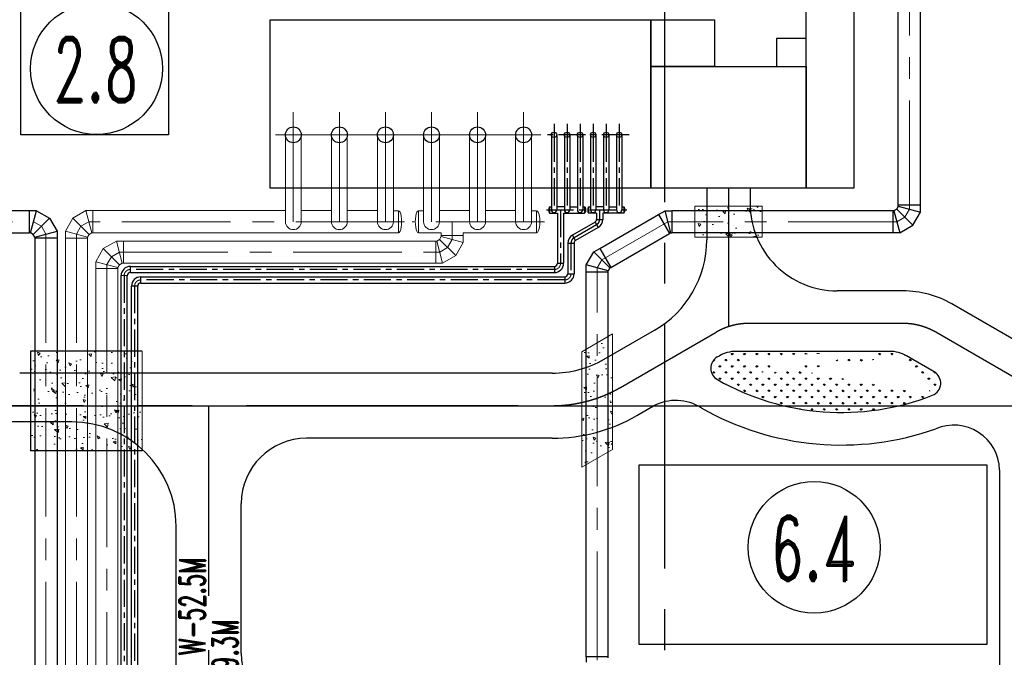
# Model space of a CAD drawing. Header units: inches. Extents: x -8998005 to 170525121, y -30058259 to 1575573.
# Tile 68 of 107: x -74252 to 39049, y 371039 to 444426. Entities that reach past the tile are written whole.
import ezdxf
from ezdxf.enums import TextEntityAlignment as Align

# ---------------------------------------------------------------- set-up
doc = ezdxf.new("R2010")
doc.units = ezdxf.units.IN
doc.header["$LTSCALE"] = 5
doc.header["$MEASUREMENT"] = 0
doc.linetypes.add('CENTER', pattern=[2, 1.25, -0.25, 0.25, -0.25])
doc.linetypes.add('CENTER2', pattern=[1.125, 0.75, -0.125, 0.125, -0.125])
for name, color, linetype in [('ACW', 7, 'Continuous'), ('CANAL', 4, 'Continuous'), ('CEN', 9, 'CENTER'), ('CWPIPE', 3, 'Continuous'), ('DIM', 7, 'Continuous'), ('Encasing', 36, 'Continuous'), ('TCE-ME-EQUIPMENTS', 6, 'Continuous'), ('TCE-ME-ROAD', 244, 'Continuous'), ('Text', 6, 'Continuous')]:
    doc.layers.add(name, color=color, linetype=linetype)
doc.layers.add('G3CON', color=3, linetype='Continuous', lineweight=0)
doc.styles.add('M1', font='ROMAND.shx', dxfattribs={"height": 6250})

# ---------------------------------------------------------------- blocks, each defined once
blk = doc.blocks.new('BTG Road')
at = {"layer": 'TCE-ME-ROAD'}
for p, q in [((2759704, 666545), (2759704, 660610)), ((2764704, 666545), (2764704, 664733)), ((2782406, 654733), (2774704, 654733)), ((2798919, 646877), (2787922, 653226)), ((2747917, 646877), (2753704, 650218)), ((2760914, 647123, 96251), (2761163, 647267, 96251)), ((2780796, 647769), (2763038, 647769)), ((2785879, 645415), (2782671, 647267)), ((2741917, 645269), (2680642, 645269)), ((2751667, 640382), (2753575, 641483)), ((2741917, 637769), (2713644, 637769)), ((2706144, 613019), (2706144, 630269)), ((2698644, 233519), (2698644, 627644))]:
    blk.add_line(p, q, dxfattribs=at)
at = {"layer": 'TCE-ME-ROAD', "color": 11, "linetype": 'CENTER', "ltscale": 5000}
for p, q in [((2762204, 666545), (2762204, 650610)), ((2782297, 650983), (2764539, 650983)), ((2749792, 643629), (2760789, 649978)), ((2797044, 643629), (2786047, 649978)), ((2702394, 219644), (2702394, 641519)), ((2702394, 641519), (2741917, 641519))]:
    blk.add_line(p, q, dxfattribs=at)
at = {"layer": 'TCE-ME-ROAD', "ltscale": 100}
blk.add_line((2793394, 634153), (2793394, 430769), dxfattribs=at)
at = {"layer": 'TCE-ME-ROAD'}
for centre, radius, start, end in [((2774704, 664733), 10000, 179.9998, 270.00036), ((2747704, 660610), 12000, 300, 359.9998), ((2782297, 643483), 11250, 60, 90), ((2761664, 645824, 96251), 1500, 120, 240.30818), ((2763038, 644019, 96251), 3750, 90, 120), ((2780796, 644019, 96251), 3750, 60, 90), ((2741917, 657269), 12000, 270, 300), ((2785129, 644116, 96251), 1500, 291.36423, 60), ((2775185, 669537, 96251), 28797, 240.30818, 291.36423), ((2756132, 636706, -96251), 5418, 57.24756, 118.15626), ((2741917, 657269), 19500, 270, 300), ((2775185, 669537), 32547, 240.30818, 289.54173), ((2686644, 627644), 12000, 0, 90), ((2788128, 634015), 5268, 1.49877, 112.97885), ((2713644, 630269), 7500, 90, 180), ((2713644, 613019), 7500, 180, 270)]:
    blk.add_arc(centre, radius, start, end, dxfattribs=at)
at = {"layer": 'TCE-ME-ROAD', "color": 11, "linetype": 'CENTER', "ltscale": 5000}
for centre, radius, start, end in [((2764539, 643483), 7500, 90, 120), ((2782297, 643483), 7500, 60, 90), ((2741917, 657269), 15750, 270, 300)]:
    blk.add_arc(centre, radius, start, end, dxfattribs=at)

msp = doc.modelspace()

# ---------------------------------------------------------------- hatches: boundary and pattern name
at = {"linetype": 'Continuous', "ltscale": 100}
h = msp.add_hatch(dxfattribs=at)
h.set_pattern_fill('GRASS', color=106, scale=1000, style=0)
h.set_pattern_definition([(90, (4209.2, 687.8), (-707.1068, 707.1068), [187.5, -1226.7136]), (45, (4209.2, 687.8), (-707.1068, 707.1068), [187.5, -812.5]), (135, (4209.2, 687.8), (-707.1068, -707.1068), [187.5, -812.5])])
edge = h.paths.add_edge_path()
edge.add_arc((6770, 404305), 1500, 120, 240.30818)
edge.add_line((25902, 406250), (8144, 406250))
edge.add_arc((8144, 402500), 3750, 90, 120)
edge.add_line((6020, 405604), (6269, 405748))
edge.add_arc((30235, 402596), 1500, 291.36423, 420)
edge.add_line((30985, 403896), (27777, 405748))
edge.add_arc((20291, 428017), 28797, 240.30818, 291.36423)
edge.add_arc((25902, 402500), 3750, 60, 90)
at = {"layer": 'Encasing', "linetype": 'Continuous', "lineweight": 9, "ltscale": 2500}
h = msp.add_hatch(dxfattribs=at)
h.set_pattern_fill('AR-CONC', color=44, scale=500, angle=90, style=0)
h.set_pattern_definition([(140, (7e-05, 4464), (313.76, 3586.3), [375, -4125]), (85, (7e-05, 4464), (-3760.96, -693.757), [300, -3300]), (190.4514, (26, 4763), (-3447.198, 2892.547), [318.7, -3505.71]), (136.1842, (-1000, 4464), (827.595, 5336.205), [562.5, -6187.5]), (186.6356, (-931, 4908.7), (-4870.59, 4673.314), [478.05, -5258.565]), (81.1842, (-1000, 4464), (-4870.59, 4673.31), [450, -4950]), (111, (-750, 4964), (2013.094, 2984.535), [375, -4125]), (56, (-750, 4964), (-3625.75, 1216.577), [300, -3300]), (161.4514, (-582.2, 5212.7), (-1612.652, 4201.113), [318.7, -3505.71]), (127.5, (7e-05, 4464), (-1664.4693, 60.7993), [0, -3260, 0, -3350, 0, -3312.5]), (97.5, (7e-05, 4464), (-1972.0586, 1315.348), [0, -1910, 0, -3185, 0, -1262.5]), (57.5, (7e-05, 3349), (112.7744, 2669.112), [0, -1250, 0, -3900, 0, -5175]), (47.5, (7e-05, 2849), (-500.525, 2915.931), [0, -1625, 0, -2590, 0, -3675])])
h.paths.add_polyline_path([(11185, 422945), (3435, 422945), (3435, 419405), (11185, 419405)])
h = msp.add_hatch(dxfattribs=at)
h.set_pattern_fill('AR-CONC', color=44, scale=500, angle=90, style=0)
h.set_pattern_definition([(140, (7e-05, -2237.8), (313.76, 3586.3), [375, -4125]), (85, (7e-05, -2237.8), (-3760.96, -693.757), [300, -3300]), (190.4514, (26, -1939), (-3447.198, 2892.547), [318.7, -3505.71]), (136.1842, (-1000, -2237.8), (827.595, 5336.205), [562.5, -6187.5]), (186.6356, (-931, -1793), (-4870.59, 4673.314), [478.05, -5258.565]), (81.1842, (-1000, -2238), (-4870.59, 4673.31), [450, -4950]), (111, (-750, -1737.8), (2013.094, 2984.535), [375, -4125]), (56, (-750, -1737.8), (-3625.75, 1216.577), [300, -3300]), (161.4514, (-582.2, -1489), (-1612.652, 4201.113), [318.7, -3505.71]), (127.5, (7e-05, -2237.8), (-1664.4693, 60.7993), [0, -3260, 0, -3350, 0, -3312.5]), (97.5, (7e-05, -2237.8), (-1972.0586, 1315.348), [0, -1910, 0, -3185, 0, -1262.5]), (57.5, (7e-05, -3352.8), (112.7744, 2669.112), [0, -1250, 0, -3900, 0, -5175]), (47.5, (7e-05, -3852.8), (-500.525, 2915.931), [0, -1625, 0, -2590, 0, -3675])])
h.paths.add_polyline_path([(-9571, 406210), (-6031, 408254), (-6031, 394975), (-9571, 392931)])
h = msp.add_hatch(dxfattribs=at)
h.set_pattern_fill('AR-CONC', color=44, scale=500, angle=90, style=0)
h.set_pattern_definition([(140, (-1501, 1223.8), (313.76, 3586.3), [375, -4125]), (85, (-1501, 1223.8), (-3760.96, -693.757), [300, -3300]), (190.4514, (-1475, 1522.7), (-3447.198, 2892.547), [318.7, -3505.71]), (136.1842, (-2501, 1224), (827.595, 5336.205), [562.5, -6187.5]), (186.6356, (-2432, 1668.5), (-4870.59, 4673.314), [478.05, -5258.565]), (81.1842, (-2501, 1224), (-4870.59, 4673.31), [450, -4950]), (111, (-2251, 1723.8), (2013.094, 2984.535), [375, -4125]), (56, (-2251, 1723.8), (-3625.75, 1216.577), [300, -3300]), (161.4514, (-2083.3, 1972.5), (-1612.652, 4201.113), [318.7, -3505.71]), (127.5, (-1501, 1223.8), (-1664.4693, 60.7993), [0, -3260, 0, -3350, 0, -3312.5]), (97.5, (-1501, 1223.8), (-1972.0586, 1315.348), [0, -1910, 0, -3185, 0, -1262.5]), (57.5, (-1501, 108.8), (112.7744, 2669.112), [0, -1250, 0, -3900, 0, -5175]), (47.5, (-1501, -391.2), (-500.525, 2915.931), [0, -1625, 0, -2590, 0, -3675])])
h.paths.add_polyline_path([(-60171, 406286), (-60171, 394786), (-72997, 394786), (-72997, 406286)])

# ---------------------------------------------------------------- linework, layer by layer
at = {"color": 1}
msp.add_lwpolyline([(-74127, 446176), (-57127, 446176), (-57127, 431176), (-74127, 431176)], close=True, dxfattribs=at)
at = {"color": 7, "linetype": 'Continuous', "ltscale": 100}
for centre in [(-42765, 431176, 0), (-37465, 431176, 0), (-32165, 431176, 0), (-26865, 431176, 0), (-21565, 431176, 0), (-16265, 431176, 0)]:
    msp.add_circle(centre, 914, dxfattribs=at)
at = {"layer": 'ACW', "color": 7, "linetype": 'CENTER', "ltscale": 500}
for p, q in [((-12765, 432458, 0), (-12765, 429894, 0)), ((-11265, 432458, 0), (-11265, 429894, 0)), ((-9765, 432458, 0), (-9765, 429894, 0)), ((-8265, 432458, 0), (-8265, 429894, 0)), ((-6765, 432458, 0), (-6765, 429894, 0)), ((-5265, 432458, 0), (-5265, 429894, 0)), ((-4132, 431176, 0), (-14042, 431176, 0)), ((-12765, 431176, 0), (-12765, 422526, 0)), ((-11265, 431176, 0), (-11265, 422526, 0)), ((-9765, 431176, 0), (-9765, 422526, 0)), ((-8265, 431176, 0), (-8265, 422526, 0)), ((-6765, 431176, 0), (-6765, 422526, 0)), ((-5265, 431176, 0), (-5265, 422526, 0)), ((-13633, 422526, 0), (-4397, 422526, 0)), ((-12015, 422526), (-12015, 416387)), ((-7515, 422526, 0), (-7515, 421436, 0)), ((-7871, 420820, 0), (-10460, 419326, 0)), ((-10815, 418710), (-10815, 415187)), ((-62227, 414964), (-62227, 321171)), ((-12726, 415676), (-61516, 415676)), ((-61027, 413764, 96251), (-61027, 321707, 96251)), ((-11526, 414476, 0), (-60316, 414476, 0))]:
    msp.add_line(p, q, dxfattribs=at)
at = {"layer": 'ACW', "color": 6, "linetype": 'Continuous', "ltscale": 100}
for p, q in [((-13070, 431176, 0), (-13070, 422526, 0)), ((-12460, 431176, 0), (-12460, 422526, 0)), ((-11570, 431176, 0), (-11570, 422526, 0)), ((-10960, 431176, 0), (-10960, 422526, 0)), ((-10070, 431176, 0), (-10070, 422526, 0)), ((-9460, 431176, 0), (-9460, 422526, 0)), ((-8570, 431176, 0), (-8570, 422526, 0)), ((-7960, 431176, 0), (-7960, 422526, 0)), ((-7070, 431176, 0), (-7070, 422526, 0)), ((-6460, 431176, 0), (-6460, 422526, 0)), ((-5570, 431176, 0), (-5570, 422526, 0)), ((-4960, 431176, 0), (-4960, 422526, 0)), ((-13286, 422881, 0), (-13286, 422170, 0)), ((-13286, 422881, 0), (-13070, 422881, 0)), ((-11570, 422881, 0), (-12460, 422881, 0)), ((-10960, 422881, 0), (-10070, 422881, 0)), ((-9460, 422881, 0), (-9243, 422881, 0)), ((-9244, 422881, 0), (-9244, 422170, 0)), ((-8786, 422881, 0), (-8786, 422170, 0)), ((-8786, 422881, 0), (-8570, 422881, 0)), ((-7070, 422881, 0), (-7960, 422881, 0)), ((-6460, 422881, 0), (-5570, 422881, 0)), ((-4960, 422881, 0), (-4743, 422881, 0)), ((-4744, 422881, 0), (-4744, 422170, 0)), ((-13286, 422170, 0), (-12371, 422170, 0)), ((-12371, 422170), (-12371, 416387)), ((-11660, 422170), (-11660, 416387)), ((-11660, 422170, 0), (-9244, 422170, 0)), ((-7871, 422170, 0), (-8786, 422170, 0)), ((-7871, 422170, 0), (-7871, 421436, 0)), ((-4744, 422170, 0), (-7160, 422170, 0)), ((-7160, 422170, 0), (-7160, 421436, 0)), ((-8048, 421128, 0), (-10637, 419634, 0)), ((-7693, 420512, 0), (-10282, 419018, 0)), ((-8048, 421128, 0), (-7693, 420512, 0)), ((-7871, 421436, 0), (-7160, 421436, 0)), ((-10282, 419018, 0), (-10637, 419634, 0)), ((-11171, 418710), (-11171, 415187)), ((-11171, 418710, 0), (-10460, 418710, 0)), ((-10460, 418710), (-10460, 415187)), ((-61516, 416031), (-12726, 416031)), ((-61516, 415320, 0), (-61516, 416031, 0)), ((-12726, 416031, 0), (-12726, 415320, 0)), ((-12371, 416387, 0), (-11660, 416387, 0)), ((-62583, 321171), (-62583, 414965)), ((-61871, 414964, 0), (-62583, 414965)), ((-61871, 321171), (-61871, 414964)), ((-61516, 415320), (-12726, 415320)), ((-60316, 414831, 0), (-11526, 414831, 0)), ((-60316, 414120, 96251), (-60316, 414831, 96251)), ((-11526, 414831, 0), (-11526, 414120, 0)), ((-11171, 415187, 0), (-10460, 415187, 0)), ((-61383, 321707, 96251), (-61383, 413765, 96251)), ((-60671, 413764, 96251), (-61383, 413765, 96251)), ((-60671, 321707, 96251), (-60671, 413764, 96251)), ((-60316, 414120, 0), (-11526, 414120, 0))]:
    msp.add_line(p, q, dxfattribs=at)
at = {"layer": 'ACW', "color": 34, "elevation": 0}
for points in [[(16235, 425026), (16235, 447026), (21735, 447026), (21735, 425026)], [(16235, 425026), (16235, 447026), (21735, 447026), (21735, 425026)], [(-45415, 444426), (-1615, 444426), (-1615, 425026), (-45415, 425026)], [(-1615, 444426), (5685, 444426), (5685, 439026), (-1615, 439026)], [(-1615, 444426), (5685, 444426), (5685, 439026), (-1615, 439026)], [(16235, 442259), (12827, 442259), (12827, 439026), (16235, 439026)], [(16235, 442259), (12827, 442259), (12827, 439026), (16235, 439026)], [(16235, 425026), (-1615, 425026), (-1615, 439026), (16235, 439026)], [(16235, 425026), (-1615, 425026), (-1615, 439026), (16235, 439026)]]:
    msp.add_lwpolyline(points, close=True, dxfattribs=at)
at = {"layer": 'ACW', "color": 7, "linetype": 'Continuous', "ltscale": 100}
for centre in [(-12765, 431176, 0), (-11265, 431176, 0), (-9765, 431176, 0), (-8265, 431176, 0), (-6765, 431176, 0), (-5265, 431176, 0)]:
    msp.add_circle(centre, 305, dxfattribs=at)
at = {"layer": 'ACW', "color": 6, "linetype": 'Continuous', "ltscale": 100}
for centre, radius, start, end in [((-12765, 422526, 0), 305, 180, 0), ((-11265, 422526, 0), 305, 180, 0), ((-9765, 422526, 0), 305, 180, 0), ((-8265, 422526, 0), 305, 180, 0), ((-6765, 422526, 0), 305, 180, 0), ((-5265, 422526, 0), 305, 180, 0), ((-8226, 421436, 0), 355, 300, 0), ((-8226, 421436, 0), 1067, 300, 0), ((-10104, 418710, 0), 1067, 120, 180), ((-10104, 418710, 0), 355, 120, 180), ((-61516, 414964), 1067, 90, 180), ((-12726, 416387, 0), 1067, 270, 0), ((-12726, 416387, 0), 356, 270, 0), ((-61516, 414964), 356, 90, 180), ((-60316, 413764, 96251), 1067, 90, 180), ((-11526, 415187, 0), 1067, 270, 0), ((-11526, 415187, 0), 356, 270, 0), ((-60316, 413764, 96251), 356, 90, 180)]:
    msp.add_arc(centre, radius, start, end, dxfattribs=at)
at = {"layer": 'ACW', "color": 7, "linetype": 'CENTER', "ltscale": 500}
for centre, start, end in [((-8226, 421436, 0), 300, 0), ((-10104, 418710, 0), 120, 180)]:
    msp.add_arc(centre, 711, start, end, dxfattribs=at)
at = {"layer": 'ACW', "color": 44, "linetype": 'CENTER', "lineweight": 9, "ltscale": 2000}
for centre, start, end in [((-12726, 416387, 0), 270, 0), ((-61516, 414964), 90, 180), ((-11526, 415187, 0), 270, 0), ((-60316, 413764, 96251), 90, 180)]:
    msp.add_arc(centre, 711, start, end, dxfattribs=at)
at = {"layer": 'ACW', "color": 6, "linetype": 'Continuous', "ltscale": 100}
for centre in [(-13286, 422526, 0), (-8786, 422526, 0)]:
    msp.add_ellipse(centre, major_axis=(0, 356), ratio=0.2832207, start_param=-0.001687, end_param=3.1432796, dxfattribs=at)
at = {"layer": 'ACW', "color": 6, "linetype": 'Continuous', "ltscale": 100, "extrusion": (0, 0, -1)}
for centre in [(-9244, 422526, 0), (-4744, 422526, 0)]:
    msp.add_ellipse(centre, major_axis=(0, 356), ratio=0.2832207, start_param=-0.001687, end_param=3.1432796, dxfattribs=at)
at = {"layer": 'CANAL', "color": 240, "linetype": 'CENTER2', "ltscale": 7500}
msp.add_line((0, -800000), (0, 1470819), dxfattribs=at)
at = {"layer": 'CANAL', "color": 8}
msp.add_line((-597246, 400000), (1664920, 400000), dxfattribs=at)
at = {"layer": 'CEN', "color": 44, "linetype": 'CENTER', "lineweight": 9, "ltscale": 2000}
for p, q in [((28123, 422620, 0), (28123, 467568)), ((-42765, 432028, 0), (-42765, 421177, -96251)), ((-37465, 432028, 0), (-37465, 421177, -96251)), ((-32165, 432027, 0), (-32165, 421176, -96251)), ((-26865, 432028, 0), (-26865, 421177, -96251)), ((-21565, 432028, 0), (-21565, 421177, -96251)), ((-16265, 432027, 0), (-16265, 421176, -96251)), ((28123, 422620, 0), (27594, 421704, 0)), ((27594, 421704, 0), (26679, 421175, 0)), ((-87583, 421176), (-72671, 421176, 0)), ((-71756, 420647, 87557), (-72671, 421175, 87557)), ((-71227, 419731, 87557), (-71756, 420647, 87557)), ((-67198, 420647, -344558), (-67727, 419731, -344558)), ((-66283, 421176, -344558), (-67198, 420647, -344558)), ((-29979, 421175, 0), (-66282, 421175, 0)), ((-13853, 421175, 0), (-29087, 421175, 0)), ((-24477, 419120, -183808), (-24477, 421175, -183808)), ((-7272, 416778, 0), (345, 421175, 0)), ((26679, 421175, 0), (345, 421175, 0)), ((-71227, 419731, 0), (-71227, 215940, 0)), ((-67727, 419731), (-67727, 219440)), ((-25006, 418204, 0), (-25921, 417676, 0)), ((-24477, 419120, 0), (-25006, 418204, 0)), ((-63698, 417147, 87557), (-64227, 416231, 87557)), ((-62783, 417676, 87557), (-63698, 417147, 87557)), ((-62783, 417676, 0), (-25920, 417676, 0)), ((-64227, 416231, 0), (-64227, 324440, 0)), ((-7272, 416778, 0), (-7801, 415862, 0)), ((-7801, 370726, 0), (-7801, 415862, 0))]:
    msp.add_line(p, q, dxfattribs=at)
at = {"layer": 'CWPIPE', "color": 1, "linetype": 'Continuous'}
for p, q in [((26853, 423080, 0), (26853, 467568, 0)), ((29393, 423080, 0), (29393, 467323, 0)), ((26665, 422634, 0), (26338, 422445, 0)), ((26853, 422960, 0), (26665, 422634, 0)), ((26665, 422634, 0), (28524, 420774, 0)), ((29393, 423080, 0), (26853, 423080, 0)), ((26853, 422960, 0), (26853, 423080, 0)), ((26853, 422960, 0), (29393, 422279, 0)), ((29393, 422279, 0), (29393, 423080, 0)), ((-87122, 422446), (-73132, 422446)), ((-73132, 419905), (-73132, 422446)), ((-73132, 419905), (-73132, 422445)), ((-72331, 422445), (-73132, 422445)), ((-73012, 419905, 87557), (-72331, 422445, 87557)), ((-72685, 419717, 137655), (-70826, 421576, 137655)), ((-72331, 422445, 87557), (-70826, 421576, 87557)), ((-70826, 421576, 87557), (-69957, 420071, 87557)), ((-7508, 418107, 0), (-748, 422011, 0)), ((-748, 422011, 0), (5, 422445, 0)), ((-748, 422011, 0), (522, 419811, 0)), ((686, 419905, 0), (5, 422445, 0)), ((5, 422445, 0), (805, 422445, 0)), ((26219, 422445, 0), (805, 422445, 0)), ((805, 422445, 0), (805, 419905, 0)), ((26219, 422445, 0), (26219, 419905, 0)), ((26338, 422445, 0), (26219, 422445, 0)), ((26219, 422445, 0), (26219, 419905, 0)), ((26338, 422445, 0), (27019, 419905, 0)), ((28524, 420774, 0), (29393, 422279, 0)), ((27019, 419905, 0), (28524, 420774, 0)), ((-87122, 419906, 0), (-73132, 419906, 0)), ((-73012, 419905, 87557), (-73132, 419905, 87557)), ((-72685, 419717, 87557), (-73012, 419905, 87557)), ((-72497, 419391, 87557), (-72685, 419717, 87557)), ((-72497, 419391, 87557), (-69957, 420071, 87557)), ((-72497, 419391, 87557), (-72497, 419271, 87557)), ((-72497, 419271, 0), (-72497, 215864, 0)), ((-69957, 419271, 0), (-72497, 419271, 0)), ((-69957, 420071, 87557), (-69957, 419271, 87557)), ((-69957, 419271, 0), (-69957, 216400, 0)), ((-6238, 415908, 0), (522, 419811, 0)), ((686, 419905, 0), (522, 419811, 0)), ((686, 419905, 0), (805, 419905, 0)), ((26219, 419905, 0), (805, 419905, 0)), ((27019, 419905, 0), (26219, 419905, 0)), ((-8202, 417707, 0), (-7508, 418107, 0)), ((-7508, 418107, 0), (-6238, 415908, 0)), ((-9071, 416202, 0), (-8202, 417707, 0)), ((-6342, 415848, 0), (-8202, 417707, 0)), ((-9071, 415406, 0), (-9071, 416202, 0)), ((-6531, 415522, 0), (-9071, 416202, 0)), ((-6342, 415848, 0), (-6531, 415522, 0)), ((-6342, 415848, 0), (-6238, 415908, 0)), ((-9071, 371100, 0), (-9071, 415406, 0)), ((-9071, 415406, 0), (-6531, 415406, 0)), ((-6531, 415406, 0), (-6531, 415522, 0)), ((-6531, 371100, 0), (-6531, 415406, 0)), ((-6531, 371100), (-9071, 371100)), ((-9071, 371100), (-9071, 370473)), ((-6531, 370978), (-6531, 371100))]:
    msp.add_line(p, q, dxfattribs=at)
at = {"layer": 'CWPIPE', "color": 4, "linetype": 'Continuous', "lineweight": 9, "ltscale": 2500}
for p, q in [((-43680, 431176, -224631), (-43680, 421174, -320883)), ((-41851, 431176, -224631), (-41851, 421174, -320883)), ((-38380, 431176, 0), (-38380, 421176, -96251)), ((-36551, 431176, 0), (-36551, 421176, -96251)), ((-33080, 431176, 0), (-33080, 421176, -96251)), ((-31251, 431176), (-31251, 421176)), ((-27780, 431176, -224631), (-27780, 421174, -320883)), ((-25951, 431176, -224631), (-25951, 421174, -320883)), ((-22480, 431176, 0), (-22480, 421176, -96251)), ((-20651, 431176, 0), (-20651, 421176, -96251)), ((-17180, 431176, 0), (-17180, 421176, -96251)), ((-15351, 431176), (-15351, 421176)), ((-68997, 420071, -344558), (-68128, 421577, -344558)), ((-68128, 421577, -344558), (-66623, 422446, -344558)), ((-66269, 419717, -294460), (-68128, 421577, -294460)), ((-65942, 419906, -344558), (-66623, 422446, -344558)), ((-66623, 422446, -344558), (-65822, 422446, -344558)), ((-65822, 422446, 0), (-43680, 422446, 0)), ((-65822, 422446, -432115), (-65822, 419906, -432115)), ((-41851, 422446, -13988), (-38380, 422446, -111227)), ((-36551, 422446, -272757), (-33080, 422446, -272757)), ((-31251, 422445), (-30665, 422445)), ((-30665, 422445, -71801), (-30665, 419905, -71801)), ((-28365, 422445, -71801), (-28365, 419905, -71801)), ((-27780, 422445), (-28365, 422445)), ((-25951, 422446, -13988), (-22480, 422446, -111227)), ((-20651, 422446, -272757), (-17180, 422446, -272757)), ((-15351, 422445), (-14765, 422445)), ((-14765, 422445, -71801), (-14765, 419905, -71801)), ((-66457, 419391, -344558), (-68997, 420071, -344558)), ((-68997, 420071, -344558), (-68997, 419271, -344558)), ((-68997, 419271), (-68997, 219900)), ((-66457, 419271, -344558), (-68997, 419271, -344558)), ((-66457, 419271, -344558), (-68997, 419271, -344558)), ((-66269, 419717, -344558), (-66457, 419391, -344558)), ((-66457, 419391, -344558), (-66457, 419271, -344558)), ((-66457, 419271), (-66457, 219900)), ((-65942, 419906, -344558), (-66269, 419717, -344558)), ((-65942, 419906, -344558), (-65822, 419906, -344558)), ((-65822, 419906, 0), (-30656, 419906, 0)), ((-28365, 419906, 0), (-25747, 419906, 0)), ((-25747, 419460, 0), (-25935, 419134, 0)), ((-25747, 419580, 0), (-25747, 419906, 0)), ((-23207, 419580, -87557), (-25747, 419580, -87557)), ((-25747, 419460, 0), (-25747, 419580, 0)), ((-25747, 419460, 0), (-23207, 418780, 0)), ((-23207, 419580, 0), (-23207, 419906, 0)), ((-23207, 419906, 0), (-14756, 419906, 0)), ((-23207, 418780, 0), (-23207, 419580, 0)), ((-64628, 418077, 87557), (-63123, 418946, 87557)), ((-62442, 416406, 87557), (-63123, 418946, 87557)), ((-63123, 418946, 87557), (-62322, 418946, 87557)), ((-62322, 418946, 0), (-26382, 418946, 0)), ((-62322, 418946, 0), (-62322, 416406, 0)), ((-26382, 418946, 0), (-26382, 416406, 0)), ((-26262, 418946, 0), (-26382, 418946, 0)), ((-26382, 418946, 0), (-26382, 416406, 0)), ((-25935, 419134, 0), (-26262, 418946, 0)), ((-26262, 418946, 0), (-25581, 416406, 0)), ((-25935, 419134, 50098), (-24076, 417275, 50098)), ((-24076, 417275, 0), (-23207, 418780, 0)), ((-65497, 416571, 87557), (-64628, 418077, 87557)), ((-62769, 416217, 137655), (-64628, 418077, 137655)), ((-25581, 416406, 0), (-24076, 417275, 0)), ((-62957, 415891, 87557), (-65497, 416571, 87557)), ((-65497, 416571, 87557), (-65497, 415771, 87557)), ((-62769, 416217, 87557), (-62957, 415891, 87557)), ((-62957, 415891, 87557), (-62957, 415771, 87557)), ((-62442, 416406, 87557), (-62769, 416217, 87557)), ((-62442, 416406, 87557), (-62322, 416406, 87557)), ((-62322, 416406, 0), (-26382, 416406, 0)), ((-25581, 416406, 0), (-26382, 416406, 0)), ((-65497, 415771, 0), (-65497, 324364, 0)), ((-62957, 415771, 87557), (-65497, 415771, 87557)), ((-62957, 415771, 87557), (-65497, 415771, 87557)), ((-62957, 415771, 0), (-62957, 324900, 0))]:
    msp.add_line(p, q, dxfattribs=at)
for centre in [(-42765, 421174, -224631), (-37465, 421175, 0), (-32165, 421175, 0), (-26865, 421174, -224631), (-21565, 421175, 0), (-16265, 421175, 0)]:
    msp.add_arc(centre, 914, 180, 0, dxfattribs=at)
at = {"layer": 'CWPIPE', "color": 4, "linetype": 'Continuous', "lineweight": 9, "ltscale": 2500, "extrusion": (0, 0, -1)}
for centre in [(-30665, 421175, -71801), (-14765, 421175, -71801)]:
    msp.add_ellipse(centre, major_axis=(0, 1270), ratio=0.2832207, start_param=-0.001687, end_param=3.1432796, dxfattribs=at)
at = {"layer": 'CWPIPE', "color": 4, "linetype": 'Continuous', "lineweight": 9, "ltscale": 2500}
msp.add_ellipse((-28366, 421175, -71801), major_axis=(0, 1270), ratio=0.2832207, start_param=-0.001687, end_param=3.1432796, dxfattribs=at)
at = {"layer": 'DIM', "linetype": 'Continuous'}
for centre in [(-65413, 438790), (17167, 383701, 80209)]:
    msp.add_circle(centre, 7580, dxfattribs=at)
at = {"layer": 'Encasing', "color": 44, "linetype": 'Continuous', "lineweight": 9, "ltscale": 2500}
for p, q in [((3435, 419405, -224631), (3435, 422945, -224631)), ((11185, 422945, -224631), (3435, 422945, -224631)), ((11185, 419405, -224631), (11185, 422945, -224631)), ((11185, 419405, -224631), (3435, 419405, -224631)), ((-9571, 406210, 0), (-6031, 408254, 0)), ((-6031, 394975, 0), (-6031, 408254, 0)), ((-60171, 406286, 96251), (-60171, 394786, 96251)), ((-9571, 392931, 0), (-9571, 406210, 0)), ((-9571, 392931, 0), (-6031, 394975, 0))]:
    msp.add_line(p, q, dxfattribs=at)
at = {"layer": 'Encasing', "color": 44, "linetype": 'Continuous', "ltscale": 5000}
for p, q in [((-60171, 406286, 96251), (-72997, 406286, 96251)), ((-60171, 394786, 96251), (-72997, 394786, 96251))]:
    msp.add_line(p, q, dxfattribs=at)
at = {"layer": 'Encasing', "color": 44, "linetype": 'Continuous'}
msp.add_line((-72997, 406286, 96251), (-72997, 394786, 96251), dxfattribs=at)
at = {"layer": 'G3CON', "color": 1}
for p, q in [((-42765, 433772, 0), (-42765, 428579, 0)), ((-37465, 433772, 0), (-37465, 428579, 0)), ((-32165, 433772, 0), (-32165, 428579, 0)), ((-26865, 433772, 0), (-26865, 428579, 0)), ((-21565, 433772, 0), (-21565, 428579, 0)), ((-16265, 433772, 0), (-16265, 428579, 0)), ((-14268, 431176, 0), (-44834, 431176, 0))]:
    msp.add_line(p, q, dxfattribs=at)
at = {"layer": 'TCE-ME-EQUIPMENTS', "color": 5, "ltscale": 10}
msp.add_lwpolyline([(37023, 372500), (-2977, 372500), (-2977, 393188), (37023, 393188)], close=True, dxfattribs=at)
at = {"layer": 'TCE-ME-ROAD', "color": 11, "linetype": 'CENTER', "ltscale": 5000}
msp.add_line((-16909, 400000), (-400426, 400000), dxfattribs=at)
at = {"layer": 'TCE-ME-ROAD'}
msp.add_line((-68250, 398125), (-387264, 398125), dxfattribs=at)
msp.add_arc((-68250, 386125), 12000, 0, 90, dxfattribs=at)

# ---------------------------------------------------------------- block references
at = {"layer": 'DIM'}
msp.add_blockref('BTG Road', (-2754894, -241519), dxfattribs=at)

# ---------------------------------------------------------------- texts
at = {"layer": 'Text', "style": 'M1', "width": 0.6}
for s, p in [('2.8', (-65539, 438666)), ('6.4', (17040, 383578, 80209))]:
    msp.add_text(s, height=7500, dxfattribs=at).set_placement(p, align=Align.MIDDLE)
for s, p in [('C.L. OF ROAD W-52.5M', (-52885, 353432, 41664)), ('RL69.3M', (-49119, 365200, 41664))]:
    msp.add_text(s, height=3000, rotation=90, dxfattribs=at).set_placement(p)

doc.saveas('drawing.dxf')
